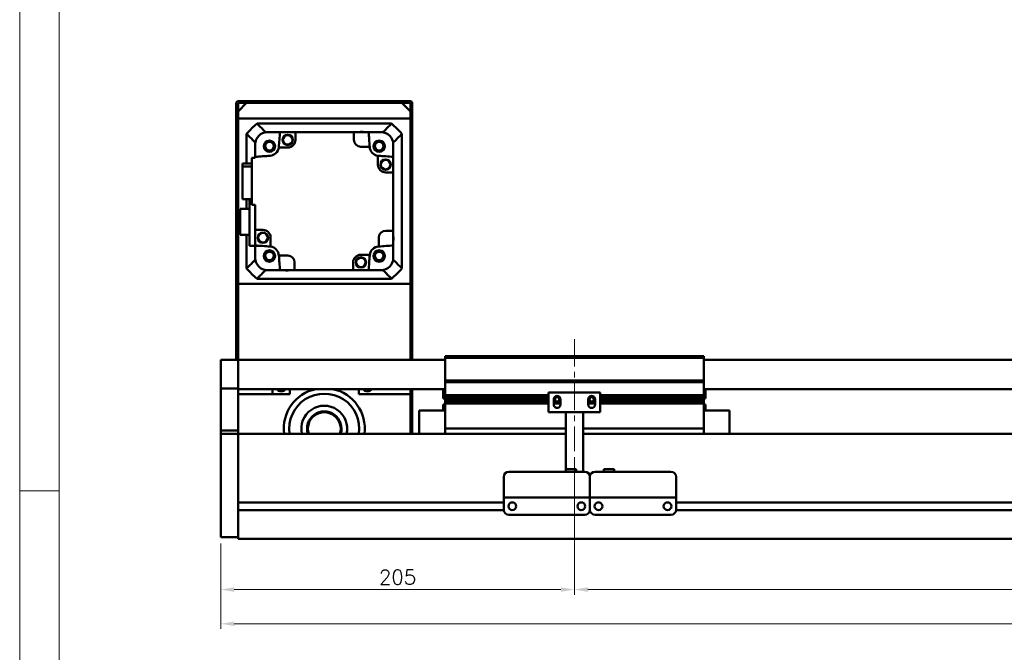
# Model space of a CAD drawing. Header units: millimetres. Extents: x 46891 to 50463, y 6223 to 9884.
# Tile 2 of 5: x 48547 to 49117, y 9113 to 9480. Entities that reach past the tile are written whole.
import ezdxf

# ---------------------------------------------------------------- set-up
doc = ezdxf.new("R2010")
doc.units = ezdxf.units.MM
doc.header["$LTSCALE"] = 0.5
doc.linetypes.add('CENTER', pattern=[50.8, 31.75, -6.35, 6.35, -6.35])
doc.layers.get('0').update_dxf_attribs({"lineweight": 20})
doc.layers.add('1', color=1, linetype='CENTER', lineweight=13)
doc.layers.add('외형선(ISO)', color=7, linetype='Continuous', lineweight=50)
doc.styles.add('DSR TEXT', font='romans.shx', dxfattribs={"bigfont": 'whgtxt.shx'})
doc.styles.get("Standard").update_dxf_attribs({"font": 'romans.shx', "bigfont": 'whgtxt.shx'})
doc.dimstyles.new('DSR', dxfattribs={"dimscale": 2, "dimtxt": 3, "dimasz": 3, "dimexe": 0.5, "dimexo": 0.5, "dimgap": 0.5, "dimtad": 1, "dimdsep": 46, "dimtxsty": 'Standard', "dimcen": 2.5, "dimclrd": 4, "dimclre": 4, "dimclrt": 2, "dimadec": 0, "dimazin": 2, "dimtfac": 1, "dimtmove": 0, "dimatfit": 3, "dimfxl": 0, "dimlwd": -1, "dimlwe": -1, "dimarcsym": 0})

# ---------------------------------------------------------------- blocks, each defined once
blk = doc.blocks.new('A$C1C1952E1')
at = {"color": 1}
blk.add_lwpolyline([(0, 0), (420, 0), (420, 297), (0, 297)], close=True, dxfattribs=at)
at = {"color": 3}
blk.add_lwpolyline([(5, 5), (415, 5), (415, 292), (5, 292)], close=True, dxfattribs=at)
blk = doc.blocks.new('*D78')
at = {"color": 1, "linetype": 'ByBlock'}
for p, q in [((48868.25, 9226.11), (48868.25, 9146.36)), ((48663.25, 9176.11), (48663.25, 9146.36)), ((48671.05, 9149.36), (48860.45, 9149.36))]:
    blk.add_line(p, q, dxfattribs=at)
at = {"color": 1}
for points in [[(48671.05, 9150.66), (48671.05, 9148.06), (48663.25, 9149.36)], [(48860.45, 9150.66), (48860.45, 9148.06), (48868.25, 9149.36)]]:
    blk.add_solid(points, dxfattribs=at)
at = {"layer": 'Defpoints', "color": 0}
for p in [(48868.25, 9229.71), (48663.25, 9179.71), (48868.25, 9149.36)]:
    blk.add_point(p, dxfattribs=at)
at = {"color": 3, "insert": (48765.75, 9156.56), "char_height": 8.4, "attachment_point": 5, "style": 'DSR TEXT'}
blk.add_mtext('205', dxfattribs=at)
blk = doc.blocks.new('*D79')
at = {"color": 1, "linetype": 'ByBlock'}
for p, q in [((48868.25, 9226.11), (48868.25, 9146.36)), ((49468.25, 9226.11), (49468.25, 9146.36)), ((48876.05, 9149.36), (49460.45, 9149.36))]:
    blk.add_line(p, q, dxfattribs=at)
at = {"color": 1}
for points in [[(48876.05, 9150.66), (48876.05, 9148.06), (48868.25, 9149.36)], [(49460.45, 9150.66), (49460.45, 9148.06), (49468.25, 9149.36)]]:
    blk.add_solid(points, dxfattribs=at)
at = {"layer": 'Defpoints', "color": 0}
for p in [(48868.25, 9229.71), (49468.25, 9229.71), (49468.25, 9149.36)]:
    blk.add_point(p, dxfattribs=at)
at = {"color": 3, "insert": (49168.25, 9156.56), "char_height": 8.4, "attachment_point": 5, "style": 'DSR TEXT'}
blk.add_mtext('STROKE : 600', dxfattribs=at)
blk = doc.blocks.new('*D81')
at = {"color": 1, "linetype": 'ByBlock'}
for p, q in [((48663.25, 9176.11), (48663.25, 9126.49)), ((49633.25, 9177.67), (49633.25, 9126.49)), ((48671.05, 9129.49), (49625.45, 9129.49))]:
    blk.add_line(p, q, dxfattribs=at)
at = {"color": 1}
for points in [[(48671.05, 9130.79), (48671.05, 9128.19), (48663.25, 9129.49)], [(49625.45, 9130.79), (49625.45, 9128.19), (49633.25, 9129.49)]]:
    blk.add_solid(points, dxfattribs=at)
at = {"layer": 'Defpoints', "color": 0}
for p in [(48663.25, 9179.71), (49633.25, 9181.27), (49633.25, 9129.49)]:
    blk.add_point(p, dxfattribs=at)
at = {"color": 3, "insert": (49148.25, 9136.69), "char_height": 8.4, "attachment_point": 5, "style": 'DSR TEXT'}
blk.add_mtext('970', dxfattribs=at)

msp = doc.modelspace()

# ---------------------------------------------------------------- linework, layer by layer
at = {"color": 1}
msp.add_line((48569.48632, 9206.60102), (48546.67132, 9206.60102), dxfattribs=at)
at = {"layer": '1'}
msp.add_line((48868.24958, 9294.70802), (48868.24958, 9229.70802), dxfattribs=at)
at = {"layer": '외형선(ISO)'}
for p, q in [((48672.24958, 9431.70802), (48672.24958, 9282.70802)), ((48681.24958, 9432.70802), (48673.24958, 9432.70802)), ((48673.24958, 9426.70802), (48678.24958, 9431.70802)), ((48673.24958, 9282.70802), (48673.24958, 9431.20802)), ((48673.74958, 9431.70802), (48681.24958, 9431.70802)), ((48768.24958, 9431.70802), (48678.24958, 9431.70802)), ((48681.24958, 9431.70802), (48681.24958, 9432.70802)), ((48681.24958, 9432.70802), (48685.24958, 9432.70802)), ((48685.24958, 9432.70802), (48685.24958, 9431.70802)), ((48761.24958, 9432.70802), (48685.24958, 9432.70802)), ((48685.24958, 9431.70802), (48761.24958, 9431.70802)), ((48761.24958, 9431.70802), (48761.24958, 9432.70802)), ((48761.24958, 9432.70802), (48765.24958, 9432.70802)), ((48765.24958, 9432.70802), (48765.24958, 9431.70802)), ((48773.24958, 9432.70802), (48765.24958, 9432.70802)), ((48765.24958, 9431.70802), (48772.74958, 9431.70802)), ((48768.24958, 9431.70802), (48773.24958, 9426.70802)), ((48773.24958, 9431.20802), (48773.24958, 9282.70802)), ((48774.24958, 9282.70802), (48774.24958, 9431.70802)), ((48673.24958, 9426.70802), (48673.24958, 9422.70802)), ((48773.24958, 9422.70802), (48773.24958, 9426.70802)), ((48673.24958, 9422.70802), (48773.24958, 9422.70802)), ((48762.25218, 9419.70802), (48684.24699, 9419.70802)), ((48678.24958, 9413.71062), (48678.24958, 9396.49029)), ((48690.24958, 9414.70802), (48689.24591, 9414.70802)), ((48697.58339, 9414.70802), (48690.24958, 9414.70802)), ((48697.58339, 9414.70802), (48706.54958, 9414.70802)), ((48740.44958, 9414.70802), (48706.54958, 9414.70802)), ((48706.54958, 9414.70802), (48706.54958, 9410.30802)), ((48740.44958, 9414.70802), (48748.91577, 9414.70802)), ((48740.44958, 9410.30802), (48740.44958, 9414.70802)), ((48756.24958, 9414.70802), (48748.91577, 9414.70802)), ((48757.25326, 9414.70802), (48756.24958, 9414.70802)), ((48768.24958, 9335.70542), (48768.24958, 9413.71062)), ((48683.24958, 9408.7117), (48683.24958, 9407.70802)), ((48683.24958, 9400.37421), (48683.24958, 9407.70802)), ((48763.24958, 9408.7117), (48763.24958, 9407.70802)), ((48763.24958, 9400.37421), (48763.24958, 9407.70802)), ((48702.04958, 9405.80802), (48696.88247, 9405.80802)), ((48749.57153, 9406.30802), (48744.44958, 9406.30802)), ((48675.74958, 9396.49029), (48681.24958, 9396.49029)), ((48675.74958, 9396.49029), (48675.74958, 9394.78412)), ((48681.24958, 9399.90802), (48683.24958, 9399.90802)), ((48681.24958, 9399.90802), (48681.24958, 9372.50802)), ((48683.24958, 9399.90802), (48683.24958, 9400.37421)), ((48754.34958, 9395.90802), (48754.34958, 9401.07513)), ((48763.24958, 9400.37421), (48763.24958, 9391.40802)), ((48681.24958, 9394.78412), (48675.74958, 9394.78412)), ((48675.74958, 9394.78412), (48675.74958, 9375.92575)), ((48763.24958, 9391.40802), (48758.84958, 9391.40802)), ((48763.24958, 9357.50802), (48763.24958, 9391.40802)), ((48675.74958, 9375.92575), (48681.24958, 9375.92575)), ((48678.24958, 9375.92575), (48678.24958, 9370.25802)), ((48679.84958, 9375.92575), (48679.84958, 9348.70802)), ((48679.84958, 9370.25802), (48674.44958, 9370.25802)), ((48674.44958, 9370.25802), (48674.44958, 9355.15802)), ((48681.24958, 9372.50802), (48683.24958, 9372.50802)), ((48683.24958, 9358.00802), (48683.24958, 9372.50802)), ((48683.24958, 9358.00802), (48683.24958, 9349.04183)), ((48687.64958, 9358.00802), (48683.24958, 9358.00802)), ((48758.84958, 9357.50802), (48763.24958, 9357.50802)), ((48763.24958, 9357.50802), (48763.24958, 9349.04183)), ((48674.44958, 9355.15802), (48679.84958, 9355.15802)), ((48678.24958, 9355.15802), (48678.24958, 9335.70542)), ((48692.14958, 9353.50802), (48692.14958, 9348.34091)), ((48754.84958, 9348.38608), (48754.84958, 9353.50802)), ((48679.84958, 9348.70802), (48687.27813, 9348.70802)), ((48683.24958, 9341.70802), (48683.24958, 9348.70802)), ((48763.24958, 9341.70802), (48763.24958, 9349.04183)), ((48683.24958, 9341.70802), (48683.24958, 9340.70434)), ((48696.92764, 9343.10802), (48702.04958, 9343.10802)), ((48706.04958, 9339.10802), (48706.04958, 9334.70802)), ((48739.94958, 9334.70802), (48739.94958, 9339.10802)), ((48744.44958, 9343.60802), (48749.61669, 9343.60802)), ((48763.24958, 9341.70802), (48763.24958, 9340.70434)), ((48690.24958, 9334.70802), (48689.24591, 9334.70802)), ((48690.24958, 9334.70802), (48697.58339, 9334.70802)), ((48697.58339, 9334.70802), (48706.04958, 9334.70802)), ((48706.04958, 9334.70802), (48739.94958, 9334.70802)), ((48748.91577, 9334.70802), (48739.94958, 9334.70802)), ((48748.91577, 9334.70802), (48756.24958, 9334.70802)), ((48757.25326, 9334.70802), (48756.24958, 9334.70802)), ((48684.24699, 9329.70802), (48762.25218, 9329.70802)), ((48673.24958, 9326.70802), (48673.24958, 9282.70802)), ((48773.24958, 9326.70802), (48673.24958, 9326.70802)), ((48773.24958, 9282.70802), (48773.24958, 9326.70802)), ((48663.24958, 9282.70802), (48663.24958, 9280.70802)), ((48673.24958, 9282.70802), (48663.24958, 9282.70802)), ((48673.24958, 9280.70802), (48673.24958, 9282.70802)), ((48793.24958, 9282.70802), (48673.24958, 9282.70802)), ((48673.24958, 9282.70802), (48673.24958, 9280.70802)), ((48793.24958, 9283.70802), (48793.24958, 9284.70802)), ((48943.24958, 9284.70802), (48793.24958, 9284.70802)), ((48793.24958, 9270.70802), (48793.24958, 9283.70802)), ((48793.24958, 9283.70802), (48943.24958, 9283.70802)), ((48943.24958, 9284.70802), (48943.24958, 9283.70802)), ((48943.24958, 9283.70802), (48943.24958, 9270.70802)), ((49623.24958, 9282.70802), (48943.24958, 9282.70802)), ((48663.24958, 9279.1953), (48663.24958, 9280.70802)), ((48663.24958, 9278.69632), (48663.24958, 9279.1953)), ((48663.24958, 9278.69632), (48663.24958, 9277.15574)), ((48663.24958, 9277.15574), (48663.24958, 9274.17114)), ((48673.24958, 9280.70802), (48673.24958, 9279.1953)), ((48673.24958, 9279.1953), (48673.24958, 9280.70802)), ((48673.24958, 9279.1953), (48673.24958, 9278.69632)), ((48673.24958, 9278.69632), (48673.24958, 9279.1953)), ((48673.24958, 9277.15574), (48673.24958, 9278.69632)), ((48673.24958, 9278.69632), (48673.24958, 9277.15574)), ((48673.24958, 9274.17114), (48673.24958, 9277.15574)), ((48673.24958, 9277.15574), (48673.24958, 9274.17114)), ((48663.24958, 9266.3937), (48663.24958, 9274.17114)), ((48673.24958, 9274.17114), (48673.24958, 9266.3937)), ((48673.24958, 9266.3937), (48673.24958, 9274.17114)), ((48793.24958, 9269.70802), (48793.24958, 9270.70802)), ((48793.24958, 9270.70802), (48943.24958, 9270.70802)), ((48943.24958, 9270.70802), (48943.24958, 9269.70802)), ((48663.24958, 9266.03472), (48663.24958, 9266.3937)), ((48663.24958, 9241.63108), (48663.24958, 9266.03472)), ((48673.24958, 9266.03472), (48663.24958, 9266.03472)), ((48673.24958, 9266.3937), (48673.24958, 9266.03472)), ((48673.24958, 9266.03472), (48673.24958, 9241.63108)), ((48793.24958, 9265.70802), (48673.24958, 9265.70802)), ((48693.24958, 9265.70802), (48693.24958, 9262.70802)), ((48703.24958, 9265.70802), (48703.24958, 9262.70802)), ((48743.24958, 9262.70802), (48743.24958, 9265.70802)), ((48773.24958, 9265.70802), (48773.24958, 9262.70802)), ((48774.24958, 9239.70802), (48774.24958, 9265.70802)), ((48792.24958, 9260.10802), (48792.24958, 9265.70802)), ((48793.24958, 9268.70802), (48793.24958, 9269.70802)), ((48793.24958, 9269.70802), (48943.24958, 9269.70802)), ((48793.24958, 9262.20802), (48793.24958, 9268.70802)), ((48943.24958, 9269.70802), (48943.24958, 9268.70802)), ((48943.24958, 9268.70802), (48943.24958, 9262.20802)), ((49623.24958, 9265.70802), (48943.24958, 9265.70802)), ((48944.24958, 9265.70802), (48944.24958, 9260.10802)), ((48703.24958, 9262.70802), (48673.24958, 9262.70802)), ((48773.24958, 9262.70802), (48743.24958, 9262.70802)), ((48773.24958, 9239.70802), (48773.24958, 9262.70802)), ((48792.24958, 9260.10802), (48793.24958, 9260.10802)), ((48793.24958, 9261.70802), (48793.24958, 9262.20802)), ((48793.24958, 9262.20802), (48853.24958, 9262.20802)), ((48793.24958, 9261.20802), (48793.24958, 9261.70802)), ((48793.24958, 9261.70802), (48853.24958, 9261.70802)), ((48793.24958, 9260.20802), (48793.24958, 9261.20802)), ((48793.24958, 9261.20802), (48853.24958, 9261.20802)), ((48793.24958, 9259.70802), (48793.24958, 9260.20802)), ((48793.24958, 9260.20802), (48853.24958, 9260.20802)), ((48793.24958, 9259.20802), (48793.24958, 9259.70802)), ((48793.24958, 9259.70802), (48853.24958, 9259.70802)), ((48793.24958, 9258.20802), (48793.24958, 9259.20802)), ((48793.24958, 9259.20802), (48853.24958, 9259.20802)), ((48883.24958, 9263.70802), (48853.24958, 9263.70802)), ((48853.24958, 9252.30802), (48853.24958, 9263.70802)), ((48856.24958, 9259.70802), (48857.02008, 9259.70802)), ((48856.24958, 9256.70802), (48856.24958, 9259.70802)), ((48856.24958, 9259.20802), (48857.12634, 9259.20802)), ((48856.31309, 9260.20802), (48857.12634, 9260.20802)), ((48856.92671, 9261.20802), (48859.57246, 9261.20802)), ((48859.37282, 9260.20802), (48860.18607, 9260.20802)), ((48859.37282, 9259.20802), (48860.24958, 9259.20802)), ((48859.47908, 9259.70802), (48860.24958, 9259.70802)), ((48860.24958, 9259.70802), (48860.24958, 9256.70802)), ((48876.24958, 9259.70802), (48877.02008, 9259.70802)), ((48876.24958, 9256.70802), (48876.24958, 9259.70802)), ((48876.24958, 9259.20802), (48877.12634, 9259.20802)), ((48876.31309, 9260.20802), (48877.12634, 9260.20802)), ((48876.92671, 9261.20802), (48879.57246, 9261.20802)), ((48879.37282, 9260.20802), (48880.18607, 9260.20802)), ((48879.37282, 9259.20802), (48880.24958, 9259.20802)), ((48879.47908, 9259.70802), (48880.24958, 9259.70802)), ((48880.24958, 9259.70802), (48880.24958, 9256.70802)), ((48883.24958, 9263.70802), (48883.24958, 9252.30802)), ((48883.24958, 9262.20802), (48943.24958, 9262.20802)), ((48883.24958, 9261.70802), (48943.24958, 9261.70802)), ((48883.24958, 9261.20802), (48943.24958, 9261.20802)), ((48883.24958, 9260.20802), (48943.24958, 9260.20802)), ((48883.24958, 9259.70802), (48943.24958, 9259.70802)), ((48883.24958, 9259.20802), (48943.24958, 9259.20802)), ((48943.24958, 9262.20802), (48943.24958, 9261.70802)), ((48943.24958, 9261.70802), (48943.24958, 9261.20802)), ((48943.24958, 9261.20802), (48943.24958, 9260.20802)), ((48943.24958, 9260.20802), (48943.24958, 9259.70802)), ((48944.24958, 9260.10802), (48943.24958, 9260.10802)), ((48943.24958, 9259.70802), (48943.24958, 9259.20802)), ((48943.24958, 9259.20802), (48943.24958, 9258.20802)), ((48778.24958, 9253.20802), (48778.24958, 9239.70802)), ((48793.24958, 9253.20802), (48778.24958, 9253.20802)), ((48792.24958, 9256.67802), (48792.24958, 9253.20802)), ((48793.24019, 9256.67802), (48792.24958, 9256.67802)), ((48793.24958, 9257.70802), (48793.24958, 9258.20802)), ((48793.24958, 9258.20802), (48853.24958, 9258.20802)), ((48793.24958, 9257.20802), (48793.24958, 9257.70802)), ((48793.24958, 9257.70802), (48853.24958, 9257.70802)), ((48793.24958, 9243.70802), (48793.24958, 9257.20802)), ((48793.24958, 9257.20802), (48853.24958, 9257.20802)), ((48856.24958, 9258.20802), (48860.24958, 9258.20802)), ((48856.24958, 9257.70802), (48860.24958, 9257.70802)), ((48856.24958, 9257.20802), (48860.24958, 9257.20802)), ((48876.24958, 9258.20802), (48880.24958, 9258.20802)), ((48876.24958, 9257.70802), (48880.24958, 9257.70802)), ((48876.24958, 9257.20802), (48880.24958, 9257.20802)), ((48883.24958, 9258.20802), (48943.24958, 9258.20802)), ((48883.24958, 9257.70802), (48943.24958, 9257.70802)), ((48883.24958, 9257.20802), (48943.24958, 9257.20802)), ((48943.24958, 9258.20802), (48943.24958, 9257.70802)), ((48943.24958, 9257.70802), (48943.24958, 9257.20802)), ((48943.24958, 9257.20802), (48943.24958, 9243.70802)), ((48943.24958, 9253.20802), (48958.24958, 9253.20802)), ((48944.24958, 9256.67802), (48943.25897, 9256.67802)), ((48944.24958, 9253.20802), (48944.24958, 9256.67802)), ((48958.24958, 9239.70802), (48958.24958, 9253.20802)), ((48863.24958, 9252.30802), (48853.24958, 9252.30802)), ((48863.24958, 9252.80802), (48863.24958, 9252.30802)), ((48873.24958, 9252.30802), (48863.24958, 9252.30802)), ((48863.24958, 9250.20802), (48863.24958, 9252.30802)), ((48863.24958, 9250.20802), (48863.24958, 9219.20821)), ((48873.24958, 9252.30802), (48873.24958, 9252.80802)), ((48883.24958, 9252.30802), (48873.24958, 9252.30802)), ((48873.24958, 9252.30802), (48873.24958, 9250.20802)), ((48873.24958, 9217.70822), (48873.24958, 9250.20802)), ((48663.24958, 9239.70802), (48663.24958, 9241.63108)), ((48673.24958, 9241.63108), (48663.24958, 9241.63108)), ((48673.24958, 9241.63108), (48673.24958, 9239.70802)), ((48793.24958, 9243.70802), (48793.24958, 9242.70802)), ((48793.24958, 9239.70802), (48793.24958, 9242.70802)), ((48793.24958, 9242.70802), (48863.24958, 9242.70802)), ((48873.24958, 9242.70802), (48943.24958, 9242.70802)), ((48943.24958, 9242.70802), (48943.24958, 9243.70802)), ((48943.24958, 9242.70802), (48943.24958, 9239.70802)), ((48663.24958, 9239.70802), (48663.24958, 9236.70802)), ((48673.24958, 9239.70802), (48663.24958, 9239.70802)), ((48663.24958, 9184.95066), (48663.24958, 9236.70802)), ((48673.24958, 9239.70802), (48673.24958, 9236.70802)), ((48673.24958, 9239.70802), (48863.24958, 9239.70802)), ((48673.24958, 9236.70802), (48673.24958, 9239.70802)), ((48673.24958, 9200.15802), (48673.24958, 9236.70802)), ((48673.24958, 9236.70802), (48673.24958, 9184.95066)), ((48873.24958, 9239.70802), (49623.24958, 9239.70802)), ((48863.24958, 9219.20821), (48863.24958, 9217.70822)), ((48863.24958, 9219.20821), (48869.24958, 9219.20821)), ((48869.24958, 9219.20821), (48869.24958, 9217.70822)), ((48891.24958, 9219.20821), (48885.24958, 9219.20821)), ((48885.24958, 9217.70822), (48885.24958, 9219.20821)), ((48891.24958, 9217.70822), (48891.24958, 9219.20821)), ((48827.24958, 9204.70822), (48827.24958, 9214.70822)), ((48830.24958, 9217.70822), (48874.24958, 9217.70822)), ((48877.24958, 9214.70822), (48877.24958, 9204.70822)), ((48877.24958, 9204.70822), (48877.24958, 9214.70822)), ((48880.24958, 9217.70822), (48924.24958, 9217.70822)), ((48927.24958, 9214.70822), (48927.24958, 9204.70822)), ((48827.24958, 9204.70822), (48827.24958, 9202.70821)), ((48827.24958, 9202.70818), (48827.24958, 9202.70821)), ((48827.24958, 9202.70821), (48877.24958, 9202.70821)), ((48827.24958, 9202.20818), (48827.24958, 9202.70818)), ((48827.24958, 9202.70818), (48830.02008, 9202.70818)), ((48827.24958, 9195.70818), (48827.24958, 9202.20818)), ((48832.47908, 9202.70818), (48834.74958, 9202.70818)), ((48839.74958, 9202.70818), (48864.74958, 9202.70818)), ((48869.74958, 9202.70818), (48872.02008, 9202.70818)), ((48874.47908, 9202.70818), (48877.24958, 9202.70818)), ((48877.24958, 9202.70821), (48877.24958, 9204.70822)), ((48877.24958, 9204.70822), (48877.24958, 9202.70821)), ((48877.24958, 9202.70821), (48877.24958, 9202.70818)), ((48877.24958, 9202.70818), (48877.24958, 9202.70821)), ((48877.24958, 9202.70821), (48927.24958, 9202.70821)), ((48877.24958, 9202.70818), (48877.24958, 9202.20818)), ((48877.24958, 9202.20818), (48877.24958, 9202.70818)), ((48877.24958, 9202.70818), (48880.02008, 9202.70818)), ((48877.24958, 9202.20818), (48877.24958, 9195.70818)), ((48877.24958, 9195.70818), (48877.24958, 9202.20818)), ((48882.47908, 9202.70818), (48884.74958, 9202.70818)), ((48889.74958, 9202.70818), (48914.74958, 9202.70818)), ((48919.74958, 9202.70818), (48922.02008, 9202.70818)), ((48924.47908, 9202.70818), (48927.24958, 9202.70818)), ((48927.24958, 9202.70821), (48927.24958, 9204.70822)), ((48927.24958, 9202.70821), (48927.24958, 9202.70818)), ((48927.24958, 9202.70818), (48927.24958, 9202.20818)), ((48927.24958, 9202.20818), (48927.24958, 9195.70818)), ((48673.24958, 9199.95802), (48827.24958, 9199.95802)), ((48832.22277, 9199.95802), (48832.27639, 9199.95802)), ((48872.22277, 9199.95802), (48872.27639, 9199.95802)), ((48882.22277, 9199.95802), (48882.27639, 9199.95802)), ((48922.22277, 9199.95802), (48922.27639, 9199.95802)), ((48927.24958, 9199.95802), (49431.24958, 9199.95802)), ((48673.24958, 9195.45802), (48827.26003, 9195.45802)), ((48673.24958, 9184.95066), (48673.24958, 9195.25802)), ((48830.24958, 9192.70818), (48874.24958, 9192.70818)), ((48877.23913, 9195.45802), (48877.26003, 9195.45802)), ((48880.24958, 9192.70818), (48924.24958, 9192.70818)), ((48927.23913, 9195.45802), (49431.26003, 9195.45802)), ((48663.24958, 9184.95066), (48663.24958, 9182.82934)), ((48673.24958, 9184.95066), (48673.24958, 9182.82934)), ((48673.24958, 9182.82934), (48673.24958, 9184.95066)), ((48663.24958, 9179.70802), (48663.24958, 9182.82934)), ((48663.24958, 9179.70802), (48673.24958, 9179.70802)), ((48673.24958, 9178.70802), (48673.24958, 9182.82934)), ((48673.24958, 9182.82934), (48673.24958, 9179.70802)), ((48673.24958, 9178.70802), (49623.24958, 9178.70802))]:
    msp.add_line(p, q, dxfattribs=at)
for centre, radius in [((48702.05101, 9410.26896), 3), ((48702.05101, 9410.26896), 2.95), ((48702.05101, 9410.26896), 2.75), ((48691.42978, 9406.52782), 3.3), ((48691.42978, 9406.52782), 3.2), ((48691.42978, 9406.52782), 3), ((48691.42978, 9406.52782), 2.5), ((48755.06939, 9406.52782), 3.3), ((48755.06939, 9406.52782), 3.2), ((48755.06939, 9406.52782), 3), ((48755.06939, 9406.52782), 2.5), ((48758.81052, 9395.90659), 3), ((48758.81052, 9395.90659), 2.95), ((48758.81052, 9395.90659), 2.75), ((48687.68864, 9353.50945), 3), ((48687.68864, 9353.50945), 2.95), ((48687.68864, 9353.50945), 2.75), ((48691.42978, 9342.88821), 3.3), ((48691.42978, 9342.88821), 3.2), ((48691.42978, 9342.88821), 3), ((48691.42978, 9342.88821), 2.5), ((48755.06939, 9342.88821), 3.3), ((48755.06939, 9342.88821), 3.2), ((48755.06939, 9342.88821), 3), ((48755.06939, 9342.88821), 2.5), ((48744.44816, 9339.14708), 3), ((48744.44816, 9339.14708), 2.95), ((48744.44816, 9339.14708), 2.75), ((48832.24958, 9197.70818), 2.25), ((48872.24958, 9197.70818), 2.25), ((48882.24958, 9197.70818), 2.25), ((48922.24958, 9197.70818), 2.25)]:
    msp.add_circle(centre, radius, dxfattribs=at)
for centre, radius, start, end in [((48673.24958, 9431.70802), 1, 90, 180), ((48673.74958, 9431.20802), 0.5, 90, 180), ((48772.74958, 9431.20802), 0.5, 0, 90), ((48773.24958, 9431.70802), 1, 0, 90), ((48723.24958, 9374.70802), 59.55, 130.9162708, 139.0837292), ((48723.24958, 9374.70802), 59.55, 40.9162708, 49.0837292), ((48690.24958, 9407.70802), 7, 90, 180), ((48723.24958, 9374.70802), 52.5, 130.3675935, 130.5158008), ((49155.84096, 9374.70802), 460, 175.011458, 176.0804225), ((48744.9602, 9411.12792), 3.8, 70.4126815, 109.5873185), ((48290.6582, 9374.70802), 460, 3.9390732, 4.988542), ((48756.24958, 9407.70802), 7, 0, 90), ((48723.24958, 9374.70802), 52.5, 49.4841992, 49.6324065), ((48723.24958, 9374.70802), 52.5, 139.4841992, 139.6324065), ((48702.04958, 9410.30802), 4.5, 270, 0), ((48744.44958, 9410.30802), 4, 180, 270), ((48723.24958, 9374.70802), 52.5, 40.3675935, 40.5158008), ((48691.42978, 9406.52782), 5.5, 273.9195775, 352.4799191), ((48691.42978, 9406.52782), 5.5, 352.4799191, 356.0804225), ((48290.6582, 9374.70802), 460, 3.9195775, 3.9390732), ((48755.06939, 9406.52782), 5.5, 183.9195775, 262.4799191), ((48723.24958, 8942.11664), 460, 93.9195775, 94.988542), ((48755.06939, 9406.52782), 5.5, 262.4799191, 266.0804225), ((48758.84958, 9395.90802), 4.5, 180, 270), ((48723.24958, 8942.11664), 460, 85.011458, 86.0804225), ((48687.64958, 9353.50802), 4.5, 0, 90), ((48758.84958, 9353.50802), 4, 90, 180), ((48759.66948, 9352.9974), 3.8, 340.4126815, 19.5873185), ((48723.24958, 9807.2994), 460, 265.011458, 266.0804225), ((48691.42978, 9342.88821), 5.5, 82.4799191, 86.0804225), ((48691.42978, 9342.88821), 5.5, 3.9195775, 82.4799191), ((48755.06939, 9342.88821), 5.5, 93.9195775, 172.4799191), ((48723.24958, 9807.2994), 460, 273.9195775, 273.9390732), ((48723.24958, 9807.2994), 460, 273.9390732, 274.988542), ((48690.24958, 9341.70802), 7, 180, 270), ((48723.24958, 9374.70802), 52.5, 220.3675935, 220.5158008), ((49155.84097, 9374.70802), 460, 183.9195775, 183.9390732), ((49155.84096, 9374.70802), 460, 183.9390732, 184.988542), ((48702.04958, 9339.10802), 4, 0, 90), ((48744.44958, 9339.10802), 4.5, 90, 180), ((48290.6582, 9374.70802), 460, 355.011458, 356.0804225), ((48755.06939, 9342.88821), 5.5, 172.4799191, 176.0804225), ((48756.24958, 9341.70802), 7, 270, 0), ((48723.24958, 9374.70802), 52.5, 319.4841992, 319.6324065), ((48723.24958, 9374.70802), 59.55, 220.9162708, 229.0837292), ((48723.24958, 9374.70802), 52.5, 229.4841992, 229.6324065), ((48701.53896, 9338.28812), 3.8, 250.4126815, 289.5873185), ((48723.24958, 9374.70802), 52.5, 310.3675935, 310.5158008), ((48723.24958, 9374.70802), 59.55, 310.9162708, 319.0837292), ((48698.24958, 9267.70802), 3.3235, 216.9971457, 323.0028543), ((48723.24958, 9242.70802), 23.5, 101.8402739, 187.3343689), ((48723.24958, 9242.70802), 23.5, 352.6656311, 78.1597261), ((48748.24958, 9267.70802), 3.3235, 216.9971457, 323.0028543), ((48723.24958, 9242.70802), 20.3, 351.5015155, 188.4984845), ((48858.24958, 9259.70802), 2, 0, 180), ((48858.24958, 9259.70802), 1.2295, 156.0042187, 180), ((48858.24958, 9259.70802), 1.2295, 180, 203.9957813), ((48858.24958, 9259.70802), 1.2295, 23.9957813, 156.0042187), ((48858.24958, 9259.70802), 1.2295, 203.9957813, 336.0042187), ((48858.24958, 9259.70802), 1.2295, 0, 23.9957813), ((48858.24958, 9259.70802), 1.2295, 336.0042187, 0), ((48878.24958, 9259.70802), 2, 0, 180), ((48878.24958, 9259.70802), 1.2295, 156.0042187, 180), ((48878.24958, 9259.70802), 1.2295, 180, 203.9957813), ((48878.24958, 9259.70802), 1.2295, 23.9957813, 156.0042187), ((48878.24958, 9259.70802), 1.2295, 203.9957813, 336.0042187), ((48878.24958, 9259.70802), 1.2295, 0, 23.9957813), ((48878.24958, 9259.70802), 1.2295, 336.0042187, 0), ((48723.24958, 9242.70802), 13.3, 346.9639597, 193.0360403), ((48790.62158, 9258.60802), 3.253, 323.6085696, 323.8883105), ((48858.24958, 9256.70802), 2, 180, 0), ((48878.24958, 9256.70802), 2, 180, 0), ((48945.87758, 9258.60802), 3.253, 216.1116895, 216.3914304), ((48723.24958, 9242.70802), 10, 342.5423969, 197.4576031), ((48723.24958, 9242.70802), 9.5, 341.5915198, 198.4084802), ((48830.24958, 9214.70822), 3, 90, 180), ((48874.24958, 9214.70822), 3, 0, 90), ((48880.24958, 9214.70822), 3, 90, 180), ((48924.24958, 9214.70822), 3, 0, 90), ((48830.24958, 9195.70818), 3, 180, 270), ((48874.24958, 9195.70818), 3, 270, 0), ((48880.24958, 9195.70818), 3, 180, 270), ((48924.24958, 9195.70818), 3, 270, 0)]:
    msp.add_arc(centre, radius, start, end, dxfattribs=at)
for centre, major_axis, start_param, end_param in [((48831.24958, 9202.7082), (-1.2295, 0), 3.145850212, 6.287442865), ((48837.24958, 9202.7082), (-2.5, 0), 3.141566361, 6.283159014), ((48867.24958, 9202.7082), (-2.5, 0), 3.141566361, 6.283159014), ((48873.24958, 9202.7082), (-1.2295, 0), 3.143923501, 6.285516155), ((48881.24958, 9202.7082), (-1.2295, 0), 3.145903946, 6.2874966), ((48887.24958, 9202.7082), (-2.5, 0), 3.141560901, 6.283153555), ((48917.24958, 9202.7082), (-2.5, 0), 3.150562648, 6.292155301), ((48923.24958, 9202.7082), (-1.2295, 0), 3.143977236, 6.28556989)]:
    msp.add_ellipse(centre, major_axis=major_axis, ratio=0.00001, start_param=start_param, end_param=end_param, dxfattribs=at)
for points in [[(48684.24699, 9419.70802), (48684.81567, 9419.13879), (48685.94419, 9418.00945), (48687.61058, 9416.34266), (48688.70374, 9415.24984), (48689.24591, 9414.70802)], [(48757.25326, 9414.70802), (48757.7957, 9415.25012), (48758.88922, 9416.3433), (48760.55562, 9418.0101), (48761.68377, 9419.13907), (48762.25218, 9419.70802)], [(48683.24958, 9408.7117), (48682.70748, 9409.25414), (48681.6143, 9410.34766), (48679.94751, 9412.01406), (48678.81853, 9413.14221), (48678.24958, 9413.71062)], [(48768.24958, 9413.71062), (48767.68036, 9413.14193), (48766.55101, 9412.01341), (48764.88422, 9410.34702), (48763.79141, 9409.25386), (48763.24958, 9408.7117)], [(48678.24958, 9335.70542), (48678.81881, 9336.27411), (48679.94815, 9337.40263), (48681.61495, 9339.06902), (48682.70776, 9340.16218), (48683.24958, 9340.70434)], [(48763.24958, 9340.70434), (48763.79168, 9340.1619), (48764.88486, 9339.06838), (48766.55166, 9337.40198), (48767.68063, 9336.27383), (48768.24958, 9335.70542)], [(48689.24591, 9334.70802), (48688.70347, 9334.16592), (48687.60994, 9333.07274), (48685.94354, 9331.40594), (48684.81539, 9330.27697), (48684.24699, 9329.70802)], [(48762.25218, 9329.70802), (48761.6835, 9330.27724), (48760.55497, 9331.40659), (48758.88858, 9333.07338), (48757.79542, 9334.1662), (48757.25326, 9334.70802)]]:
    msp.add_open_spline(points, degree=3, dxfattribs=at)

# ---------------------------------------------------------------- block references
at = {"xscale": 4.563000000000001, "yscale": 4.563000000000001, "zscale": 4.563000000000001}
msp.add_blockref('A$C1C1952E1', (48546.67132, 8528.99552), dxfattribs=at)

# ---------------------------------------------------------------- dimensions: what is measured, and where the dimension line sits
for base, p2, picture, middle in [((48868.24958, 9149.3649), (48868.24958, 9229.70802), '*D78', (48765.74958, 9156.5649)), ((49633.24958, 9129.49158), (49633.24958, 9181.26868), '*D81', (49148.24958, 9136.69158))]:
    dim = msp.add_linear_dim(base=base, p1=(48663.24958, 9179.70802), p2=p2, dimstyle='DSR', override={"dimscale": 3, "dimtxt": 2.8, "dimasz": 2.600136, "dimexe": 1, "dimexo": 1.2, "dimgap": 1, "dimdec": 4, "dimtxsty": 'DSR TEXT', "dimclrd": 1, "dimclre": 1, "dimclrt": 3, "dimtdec": 4, "dimtix": 1})
    dim.commit()
    dim.dimension.update_dxf_attribs({"geometry": picture, "text_midpoint": middle})
dim = msp.add_linear_dim(base=(49468.24958, 9149.3649), p1=(48868.24958, 9229.70802), p2=(49468.24958, 9229.70802), text='STROKE : <>', dimstyle='DSR', override={"dimscale": 3, "dimtxt": 2.8, "dimasz": 2.600136, "dimexe": 1, "dimexo": 1.2, "dimgap": 1, "dimdec": 4, "dimtxsty": 'DSR TEXT', "dimclrd": 1, "dimclre": 1, "dimclrt": 3, "dimtdec": 4, "dimtix": 1})
dim.commit()
dim.dimension.update_dxf_attribs({"geometry": '*D79', "text_midpoint": (49168.24958, 9156.5649)})

doc.saveas('drawing.dxf')
